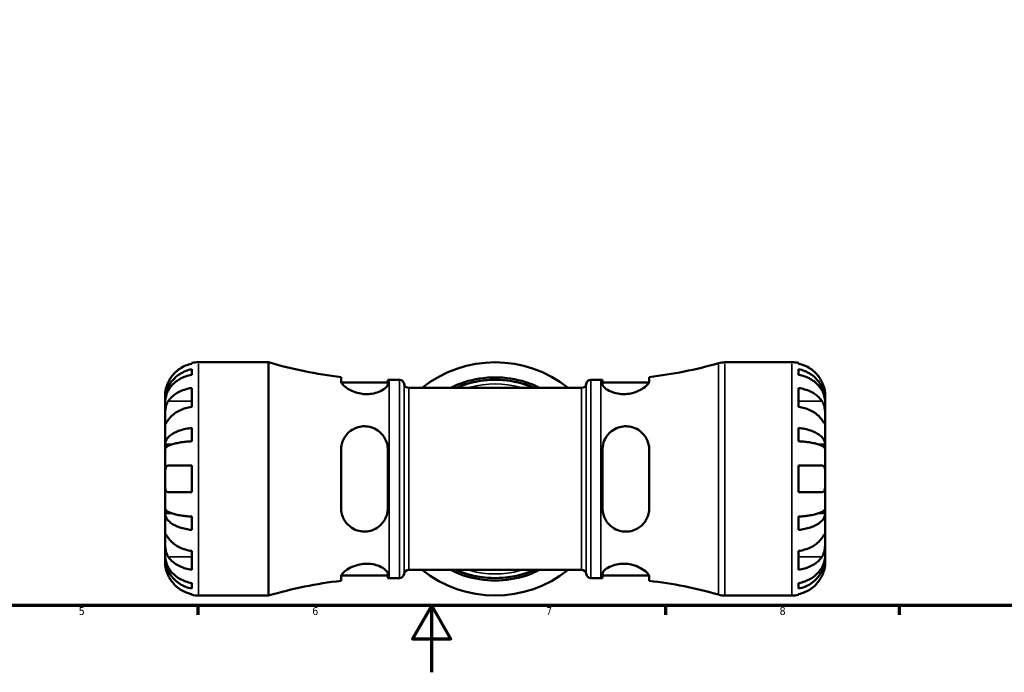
# Model space of a CAD drawing. Header units: millimetres. Extents: x -99 to 891, y -278 to 678.
# Tile 4 of 13: x 297 to 592, y 0 to 196. Entities that reach past the tile are written whole.
import ezdxf

# ---------------------------------------------------------------- set-up
doc = ezdxf.new("R2010")
doc.units = ezdxf.units.MM
for name, color, linetype, lineweight in [('Border (ANSI)', 7, 'Continuous', 70), ('Visible (ANSI)', 7, 'Continuous', 50), ('Visible Narrow (ANSI)', 7, 'Continuous', 35)]:
    doc.layers.add(name, color=color, linetype=linetype, lineweight=lineweight)
doc.styles.add('Note Text (ANSI)', font='tahoma.ttf')

# ---------------------------------------------------------------- blocks, each defined once
blk = doc.blocks.new('Borders Default Border')
at = {"layer": 'Border (ANSI)'}
for p, q in [((350.42, 20), (350.42, 17.2)), ((490.58, 20), (490.58, 17.2)), ((560.67, 20), (560.67, 17.2))]:
    blk.add_line(p, q, dxfattribs=at)
at = {"layer": 'Border (ANSI)', "flags": 128}
for points in [[(20, 20), (20, 574), (821, 574), (821, 20), (20, 20)], [(420.5, 0), (420.5, 20), (414.73, 10), (426.27, 10), (420.5, 20)]]:
    blk.add_lwpolyline(points, dxfattribs=at)
at = {"layer": 'Border (ANSI)', "color": 5, "true_color": 0x0000ff, "char_height": 2.4, "attachment_point": 7, "style": 'Note Text (ANSI)'}
for s, insert in [('5', (314.67, 17.15)), ('6', (384.69, 17.15)), ('7', (454.8, 17.2)), ('8', (524.84, 17.15))]:
    blk.add_mtext(s, dxfattribs=dict(at, insert=insert))

msp = doc.modelspace()

# ---------------------------------------------------------------- linework, layer by layer
at = {"layer": 'Visible (ANSI)'}
for p, q in [((348.53, 92.6), (348.53, 92.83)), ((350.53, 93.03), (371.61, 93.03)), ((371.61, 23.03), (371.61, 93.03)), ((508.46, 93.03), (528.53, 93.03)), ((530.53, 92.83), (530.53, 92.6)), ((348.53, 89.29), (348.53, 90.95)), ((393.33, 88.6), (393.33, 87.31)), ((485.73, 87.31), (485.73, 88.6)), ((530.53, 90.95), (530.53, 89.29)), ((393.41, 86.98), (407.33, 86.98)), ((407.33, 86.45), (407.33, 87.78)), ((407.79, 87.78), (410.83, 87.78)), ((468.23, 87.78), (471.27, 87.78)), ((471.73, 87.78), (471.73, 86.45)), ((471.73, 86.98), (485.66, 86.98)), ((340.53, 81.42), (340.53, 83.03)), ((348.53, 79.64), (348.53, 85.3)), ((413.61, 85.33), (465.46, 85.33)), ((530.53, 85.3), (530.53, 79.64)), ((538.53, 81.42), (538.53, 83.03)), ((340.53, 81.42), (340.56, 81.42)), ((340.53, 80.81), (340.53, 81.42)), ((340.53, 75.71), (340.53, 80.81)), ((538.53, 81.42), (538.51, 81.42)), ((538.53, 80.81), (538.53, 81.42)), ((538.53, 75.71), (538.53, 80.81)), ((340.53, 68.33), (340.53, 75.71)), ((538.53, 68.33), (538.53, 75.71)), ((348.53, 69.32), (348.53, 73.32)), ((530.53, 73.32), (530.53, 69.32)), ((340.53, 68.33), (342.44, 68.33)), ((340.53, 66.85), (340.53, 68.33)), ((538.53, 68.33), (536.63, 68.33)), ((538.53, 66.85), (538.53, 68.33)), ((340.53, 58.03), (340.53, 66.85)), ((393.33, 66.83), (393.33, 49.23)), ((407.33, 49.23), (407.33, 66.83)), ((471.73, 66.83), (471.73, 49.23)), ((485.73, 49.23), (485.73, 66.83)), ((538.53, 58.03), (538.53, 66.85)), ((341.49, 62.03), (348.53, 62.03)), ((348.53, 54.03), (348.53, 62.03)), ((530.53, 62.03), (530.53, 54.03)), ((530.53, 62.03), (537.57, 62.03)), ((340.53, 49.21), (340.53, 58.03)), ((538.53, 49.21), (538.53, 58.03)), ((348.53, 54.03), (341.49, 54.03)), ((537.57, 54.03), (530.53, 54.03)), ((340.53, 47.73), (340.53, 49.21)), ((340.53, 47.73), (342.44, 47.73)), ((340.53, 40.35), (340.53, 47.73)), ((538.53, 47.73), (536.63, 47.73)), ((538.53, 47.73), (538.53, 49.21)), ((538.53, 40.35), (538.53, 47.73)), ((348.53, 42.73), (348.53, 46.74)), ((530.53, 46.74), (530.53, 42.73)), ((340.53, 35.25), (340.53, 40.35)), ((538.53, 35.25), (538.53, 40.35)), ((348.53, 30.76), (348.53, 36.41)), ((530.53, 36.41), (530.53, 30.76)), ((340.53, 34.64), (340.53, 35.25)), ((340.53, 34.64), (340.56, 34.64)), ((340.53, 33.03), (340.53, 34.64)), ((538.53, 34.64), (538.51, 34.64)), ((538.53, 34.64), (538.53, 35.25)), ((538.53, 33.03), (538.53, 34.64)), ((407.33, 28.28), (407.33, 29.61)), ((413.61, 30.73), (465.46, 30.73)), ((471.73, 29.61), (471.73, 28.28)), ((348.53, 25.11), (348.53, 26.77)), ((393.33, 28.75), (393.33, 27.45)), ((393.41, 29.08), (407.33, 29.08)), ((407.79, 28.28), (410.83, 28.28)), ((468.23, 28.28), (471.27, 28.28)), ((471.73, 29.08), (485.66, 29.08)), ((485.73, 27.45), (485.73, 28.75)), ((530.53, 26.77), (530.53, 25.11)), ((348.53, 23.23), (348.53, 23.46)), ((350.53, 23.03), (371.61, 23.03)), ((508.46, 23.03), (528.53, 23.03)), ((530.53, 23.46), (530.53, 23.23))]:
    msp.add_line(p, q, dxfattribs=at)
for centre, radius, start, end in [((350.53, 83.03), 10, 90, 101.537), ((407.79, 215.07), 127.29, 253.4871, 263.4772), ((439.53, 58.03), 35, 51.2606, 128.7394), ((471.27, 215.07), 127.29, 276.5228, 286.0738), ((508.46, 86.03), 7, 90, 106.0738), ((528.53, 83.03), 10, 78.463, 90), ((407.79, 215.07), 127.29, 269.7929, 270), ((410.83, 86.38), 1.4, 7.1808, 90), ((413.61, 86.73), 1.4, 187.1808, 270), ((439.53, 58.03), 29.75, 66.5845, 113.4155), ((439.53, 58.03), 30.48, 72.4318, 107.5682), ((439.53, 58.03), 29.75, 71.9868, 108.0132), ((465.46, 86.73), 1.4, 270, 352.8192), ((468.23, 86.38), 1.4, 90, 172.8192), ((471.27, 215.07), 127.29, 270, 270.2071), ((413.61, 29.33), 1.4, 90, 172.8192), ((439.53, 58.03), 35, 231.2606, 308.7394), ((439.53, 58.03), 29.75, 246.5845, 293.4155), ((439.53, 58.03), 29.75, 251.9868, 288.0132), ((465.46, 29.33), 1.4, 7.1808, 90), ((407.79, -99.01), 127.29, 96.5228, 106.5129), ((407.79, -99.01), 127.29, 90, 90.2071), ((410.83, 29.68), 1.4, 270, 352.8192), ((439.53, 58.03), 30.48, 252.4318, 287.5682), ((468.23, 29.68), 1.4, 187.1808, 270), ((471.27, -99.01), 127.29, 89.7929, 90), ((471.27, -99.01), 127.29, 73.9262, 83.4772), ((350.53, 33.03), 10, 258.463, 270), ((508.46, 30.03), 7, 253.9262, 270), ((528.53, 33.03), 10, 270, 281.537)]:
    msp.add_arc(centre, radius, start, end, dxfattribs=at)
for points, knots in [([(348.53, 92.6), (347.89, 92.46), (347.27, 92.27), (346.15, 91.8), (345.55, 91.49), (344.43, 90.73), (343.91, 90.3), (343.04, 89.42), (342.6, 88.9), (341.95, 87.91), (341.7, 87.47), (341.49, 87.03)], [0.1897242, 0.1897242, 0.1897242, 0.1897242, 0.3692652, 0.3692652, 0.5545201, 0.5545201, 0.7397751, 0.7397751, 0.9260791, 0.9260791, 1.0656804, 1.0656804, 1.0656804, 1.0656804]), ([(537.57, 87.03), (537.37, 87.47), (537.12, 87.91), (536.47, 88.9), (536.03, 89.42), (535.16, 90.3), (534.64, 90.73), (533.52, 91.49), (532.92, 91.8), (531.8, 92.27), (531.17, 92.46), (530.53, 92.6)], [4.9026438, 4.9026438, 4.9026438, 4.9026438, 5.0422451, 5.0422451, 5.2285491, 5.2285491, 5.4138041, 5.4138041, 5.599059, 5.599059, 5.7785999, 5.7785999, 5.7785999, 5.7785999]), ([(340.53, 81.42), (340.53, 82.02), (340.6, 82.68), (340.86, 83.96), (341.06, 84.59), (341.53, 85.7), (341.85, 86.29), (342.6, 87.37), (343.03, 87.88), (343.9, 88.73), (344.42, 89.15), (345.54, 89.87), (346.14, 90.18), (347.27, 90.63), (347.89, 90.82), (348.53, 90.95)], [4.459382, 4.459382, 4.459382, 4.459382, 4.64574, 4.64574, 4.832098, 4.832098, 5.017749, 5.017749, 5.2034, 5.2034, 5.388581, 5.388581, 5.573762, 5.573762, 5.753847, 5.753847, 5.753847, 5.753847]), ([(348.53, 89.29), (347.89, 89.17), (347.27, 89), (346.14, 88.6), (345.54, 88.33), (344.42, 87.68), (343.9, 87.31), (343.03, 86.56), (342.6, 86.11), (341.85, 85.14), (341.53, 84.62), (341.06, 83.63), (340.86, 83.07), (340.6, 81.93), (340.53, 81.34), (340.53, 80.81)], [0.189718, 0.189718, 0.189718, 0.189718, 0.369803, 0.369803, 0.554984, 0.554984, 0.740165, 0.740165, 0.925816, 0.925816, 1.111467, 1.111467, 1.297825, 1.297825, 1.484183, 1.484183, 1.484183, 1.484183]), ([(530.53, 90.95), (531.18, 90.82), (531.8, 90.63), (532.93, 90.18), (533.53, 89.87), (534.64, 89.15), (535.16, 88.73), (536.04, 87.88), (536.47, 87.37), (537.22, 86.29), (537.53, 85.7), (538.01, 84.59), (538.21, 83.96), (538.47, 82.68), (538.53, 82.02), (538.53, 81.42)], [0.189718, 0.189718, 0.189718, 0.189718, 0.369803, 0.369803, 0.554984, 0.554984, 0.740165, 0.740165, 0.925816, 0.925816, 1.111467, 1.111467, 1.297825, 1.297825, 1.484183, 1.484183, 1.484183, 1.484183]), ([(538.53, 80.81), (538.53, 81.34), (538.47, 81.93), (538.21, 83.07), (538.01, 83.63), (537.53, 84.62), (537.22, 85.14), (536.47, 86.11), (536.04, 86.56), (535.16, 87.31), (534.64, 87.68), (533.53, 88.33), (532.93, 88.6), (531.8, 89), (531.18, 89.17), (530.53, 89.29)], [4.459382, 4.459382, 4.459382, 4.459382, 4.64574, 4.64574, 4.832098, 4.832098, 5.017749, 5.017749, 5.2034, 5.2034, 5.388581, 5.388581, 5.573762, 5.573762, 5.753847, 5.753847, 5.753847, 5.753847]), ([(341.49, 87.03), (341.43, 86.88), (341.36, 86.73), (341.2, 86.35), (341.11, 86.11), (340.94, 85.62), (340.87, 85.37), (340.72, 84.77), (340.66, 84.44), (340.57, 83.81), (340.55, 83.53), (340.53, 83.13), (340.53, 83.03), (340.53, 83.03)], [-0.6400853, -0.6400853, -0.6400853, -0.6400853, -0.5922218, -0.5922218, -0.5159504, -0.5159504, -0.4323561, -0.4323561, -0.3086303, -0.3086303, -0.1584496, -0.1584496, 0, 0, 0, 0]), ([(407.33, 86.45), (407.33, 86.36), (407.32, 86.27), (407.18, 85.88), (406.91, 85.55), (406.06, 84.84), (405.42, 84.46), (404.03, 83.91), (403.33, 83.71), (401.96, 83.49), (401.33, 83.45), (400.02, 83.5), (399.37, 83.59), (397.93, 83.91), (397.18, 84.18), (395.67, 84.88), (394.96, 85.33), (393.94, 86.18), (393.6, 86.57), (393.37, 87.05), (393.33, 87.19), (393.33, 87.31)], [-2.463476, -2.463476, -2.463476, -2.463476, -2.373895, -2.373895, -2.09949, -2.09949, -1.787582, -1.787582, -1.542517, -1.542517, -1.347516, -1.347516, -1.149107, -1.149107, -0.891706, -0.891706, -0.567955, -0.567955, -0.267749, -0.267749, -0.140896, -0.140896, -0.140896, -0.140896]), ([(426.27, 85.33), (426.39, 85.4), (426.51, 85.47), (427.42, 85.95), (428.3, 86.36), (429.6, 86.84), (429.97, 86.97), (430.33, 87.09)], [-0.6217617, -0.6217617, -0.6217617, -0.6217617, -0.5718752, -0.5718752, -0.2694872, -0.2694872, -0.1527548, -0.1527548, -0.1527548, -0.1527548]), ([(430.33, 86.32), (430.04, 86.23), (429.74, 86.12), (428.85, 85.8), (428.26, 85.57), (427.7, 85.33)], [-2.4822066, -2.4822066, -2.4822066, -2.4822066, -2.3885025, -2.3885025, -2.1946579, -2.1946579, -2.1946579, -2.1946579]), ([(448.73, 87.09), (449.11, 86.97), (449.48, 86.84), (450.79, 86.35), (451.68, 85.94), (452.58, 85.45), (452.69, 85.39), (452.8, 85.33)], [-2.5037797, -2.5037797, -2.5037797, -2.5037797, -2.3859142, -2.3859142, -2.0787992, -2.0787992, -2.0343354, -2.0343354, -2.0343354, -2.0343354]), ([(451.36, 85.33), (450.84, 85.55), (450.3, 85.77), (449.4, 86.1), (449.07, 86.21), (448.73, 86.32)], [-0.4604888, -0.4604888, -0.4604888, -0.4604888, -0.2791775, -0.2791775, -0.1727303, -0.1727303, -0.1727303, -0.1727303]), ([(485.73, 87.31), (485.73, 87.2), (485.7, 87.07), (485.51, 86.62), (485.2, 86.26), (484.3, 85.47), (483.68, 85.05), (482.27, 84.33), (481.5, 84.02), (480.02, 83.64), (479.36, 83.53), (478.06, 83.45), (477.43, 83.47), (476.09, 83.63), (475.4, 83.8), (474.01, 84.29), (473.36, 84.63), (472.34, 85.35), (471.99, 85.73), (471.77, 86.2), (471.73, 86.33), (471.73, 86.45)], [-2.480941, -2.480941, -2.480941, -2.480941, -2.363324, -2.363324, -2.07999, -2.07999, -1.779364, -1.779364, -1.507296, -1.507296, -1.304235, -1.304235, -1.112955, -1.112955, -0.880807, -0.880807, -0.585872, -0.585872, -0.278851, -0.278851, -0.156674, -0.156674, -0.156674, -0.156674]), ([(538.53, 83.03), (538.53, 83.03), (538.53, 83.07), (538.53, 83.25), (538.53, 83.39), (538.5, 83.84), (538.46, 84.18), (538.33, 84.86), (538.26, 85.15), (538.1, 85.69), (538.02, 85.93), (537.84, 86.41), (537.74, 86.66), (537.61, 86.95), (537.59, 86.99), (537.57, 87.03)], [-2.7780414, -2.7780414, -2.7780414, -2.7780414, -2.6767215, -2.6767215, -2.5655813, -2.5655813, -2.4096011, -2.4096011, -2.3051939, -2.3051939, -2.2261755, -2.2261755, -2.1445049, -2.1445049, -2.1308178, -2.1308178, -2.1308178, -2.1308178]), ([(341.49, 81.36), (341.7, 81.67), (341.95, 81.99), (342.6, 82.69), (343.04, 83.06), (343.91, 83.68), (344.43, 83.98), (345.55, 84.51), (346.15, 84.74), (347.27, 85.07), (347.89, 85.21), (348.53, 85.3)], [4.9026438, 4.9026438, 4.9026438, 4.9026438, 5.0422451, 5.0422451, 5.2285491, 5.2285491, 5.4138041, 5.4138041, 5.599059, 5.599059, 5.7785999, 5.7785999, 5.7785999, 5.7785999]), ([(530.53, 85.3), (531.17, 85.21), (531.8, 85.07), (532.92, 84.74), (533.52, 84.51), (534.64, 83.98), (535.16, 83.68), (536.03, 83.06), (536.47, 82.69), (537.12, 81.99), (537.37, 81.67), (537.57, 81.36)], [0.1897242, 0.1897242, 0.1897242, 0.1897242, 0.3692652, 0.3692652, 0.5545201, 0.5545201, 0.7397751, 0.7397751, 0.9260791, 0.9260791, 1.0656804, 1.0656804, 1.0656804, 1.0656804]), ([(340.53, 75.71), (340.53, 75.92), (340.53, 76.15), (340.54, 76.67), (340.54, 76.95), (340.56, 77.66), (340.58, 78.09), (340.66, 78.94), (340.73, 79.34), (340.88, 79.99), (340.96, 80.24), (341.14, 80.71), (341.24, 80.93), (341.39, 81.21), (341.44, 81.29), (341.49, 81.36)], [0, 0, 0, 0, 0.0888491, 0.0888491, 0.1837965, 0.1837965, 0.314197, 0.314197, 0.4378467, 0.4378467, 0.5241128, 0.5241128, 0.6076526, 0.6076526, 0.6434969, 0.6434969, 0.6434969, 0.6434969]), ([(537.57, 81.36), (537.63, 81.28), (537.69, 81.18), (537.85, 80.89), (537.95, 80.67), (538.12, 80.2), (538.2, 79.94), (538.35, 79.28), (538.41, 78.88), (538.5, 77.98), (538.52, 77.48), (538.54, 76.52), (538.53, 76.08), (538.53, 75.71)], [-0.644345, -0.644345, -0.644345, -0.644345, -0.6030859, -0.6030859, -0.5200799, -0.5200799, -0.4327391, -0.4327391, -0.3100066, -0.3100066, -0.15869, -0.15869, 0, 0, 0, 0]), ([(348.53, 79.64), (347.89, 79.55), (347.27, 79.41), (346.15, 79.08), (345.55, 78.86), (344.43, 78.33), (343.91, 78.02), (343.04, 77.4), (342.6, 77.03), (341.95, 76.33), (341.7, 76.02), (341.49, 75.71)], [0.1897242, 0.1897242, 0.1897242, 0.1897242, 0.3692652, 0.3692652, 0.5545201, 0.5545201, 0.7397751, 0.7397751, 0.9260791, 0.9260791, 1.0656804, 1.0656804, 1.0656804, 1.0656804]), ([(537.57, 75.71), (537.37, 76.02), (537.12, 76.33), (536.47, 77.03), (536.03, 77.4), (535.16, 78.02), (534.64, 78.33), (533.52, 78.86), (532.92, 79.08), (531.8, 79.41), (531.17, 79.55), (530.53, 79.64)], [4.9026438, 4.9026438, 4.9026438, 4.9026438, 5.0422451, 5.0422451, 5.2285491, 5.2285491, 5.4138041, 5.4138041, 5.599059, 5.599059, 5.7785999, 5.7785999, 5.7785999, 5.7785999]), ([(341.49, 75.71), (341.44, 75.62), (341.38, 75.53), (341.22, 75.29), (341.12, 75.14), (340.95, 74.89), (340.87, 74.78), (340.72, 74.59), (340.66, 74.53), (340.57, 74.54), (340.55, 74.64), (340.53, 75.04), (340.53, 75.33), (340.53, 75.71)], [-0.644345, -0.644345, -0.644345, -0.644345, -0.6030859, -0.6030859, -0.5200799, -0.5200799, -0.4327391, -0.4327391, -0.3100066, -0.3100066, -0.15869, -0.15869, 0, 0, 0, 0]), ([(393.33, 66.83), (393.33, 67.2), (393.36, 67.56), (393.56, 68.82), (393.88, 69.67), (394.8, 71.21), (395.42, 71.9), (396.83, 72.95), (397.6, 73.33), (399.08, 73.75), (399.74, 73.84), (401.05, 73.82), (401.68, 73.73), (403.03, 73.33), (403.72, 73), (405.1, 72.04), (405.75, 71.36), (406.75, 69.78), (407.1, 68.88), (407.31, 67.56), (407.33, 67.2), (407.33, 66.83)], [-2.486592, -2.486592, -2.486592, -2.486592, -2.370377, -2.370377, -2.080795, -2.080795, -1.780681, -1.780681, -1.50961, -1.50961, -1.306297, -1.306297, -1.113826, -1.113826, -0.879464, -0.879464, -0.584698, -0.584698, -0.27845, -0.27845, -0.162376, -0.162376, -0.162376, -0.162376]), ([(471.73, 66.83), (471.73, 67.12), (471.75, 67.41), (471.89, 68.54), (472.15, 69.35), (472.99, 70.95), (473.63, 71.72), (475.01, 72.81), (475.71, 73.19), (477.08, 73.66), (477.71, 73.78), (479.01, 73.85), (479.66, 73.8), (481.09, 73.47), (481.84, 73.15), (483.35, 72.18), (484.06, 71.47), (485.1, 69.88), (485.45, 69.01), (485.7, 67.67), (485.73, 67.25), (485.73, 66.83)], [-2.457672, -2.457672, -2.457672, -2.457672, -2.366105, -2.366105, -2.096685, -2.096685, -1.784409, -1.784409, -1.538918, -1.538918, -1.344493, -1.344493, -1.147499, -1.147499, -0.89245, -0.89245, -0.569443, -0.569443, -0.268209, -0.268209, -0.135066, -0.135066, -0.135066, -0.135066]), ([(538.53, 75.71), (538.53, 75.5), (538.53, 75.31), (538.53, 74.98), (538.53, 74.85), (538.51, 74.61), (538.49, 74.54), (538.4, 74.53), (538.34, 74.6), (538.19, 74.8), (538.11, 74.91), (537.93, 75.17), (537.83, 75.32), (537.67, 75.56), (537.63, 75.63), (537.57, 75.71)], [0, 0, 0, 0, 0.0888491, 0.0888491, 0.1837965, 0.1837965, 0.314197, 0.314197, 0.4378467, 0.4378467, 0.5241128, 0.5241128, 0.6076526, 0.6076526, 0.6434969, 0.6434969, 0.6434969, 0.6434969]), ([(340.53, 68.33), (340.53, 68.65), (340.6, 68.99), (340.86, 69.66), (341.06, 69.99), (341.53, 70.58), (341.85, 70.88), (342.6, 71.45), (343.03, 71.72), (343.9, 72.16), (344.42, 72.38), (345.54, 72.76), (346.14, 72.92), (347.27, 73.16), (347.89, 73.26), (348.53, 73.32)], [4.459382, 4.459382, 4.459382, 4.459382, 4.64574, 4.64574, 4.832098, 4.832098, 5.017749, 5.017749, 5.2034, 5.2034, 5.388581, 5.388581, 5.573762, 5.573762, 5.753847, 5.753847, 5.753847, 5.753847]), ([(530.53, 73.32), (531.18, 73.26), (531.8, 73.16), (532.93, 72.92), (533.53, 72.76), (534.64, 72.38), (535.16, 72.16), (536.04, 71.72), (536.47, 71.45), (537.22, 70.88), (537.53, 70.58), (538.01, 69.99), (538.21, 69.66), (538.47, 68.99), (538.53, 68.65), (538.53, 68.33)], [0.189718, 0.189718, 0.189718, 0.189718, 0.369803, 0.369803, 0.554984, 0.554984, 0.740165, 0.740165, 0.925816, 0.925816, 1.111467, 1.111467, 1.297825, 1.297825, 1.484183, 1.484183, 1.484183, 1.484183]), ([(348.53, 69.32), (347.89, 69.28), (347.27, 69.23), (346.14, 69.12), (345.54, 69.04), (344.42, 68.85), (343.9, 68.74), (343.03, 68.52), (342.6, 68.39), (341.85, 68.11), (341.53, 67.96), (341.06, 67.67), (340.86, 67.51), (340.6, 67.18), (340.53, 67.01), (340.53, 66.85)], [0.189718, 0.189718, 0.189718, 0.189718, 0.369803, 0.369803, 0.554984, 0.554984, 0.740165, 0.740165, 0.925816, 0.925816, 1.111467, 1.111467, 1.297825, 1.297825, 1.484183, 1.484183, 1.484183, 1.484183]), ([(538.53, 66.85), (538.53, 67.01), (538.47, 67.18), (538.21, 67.51), (538.01, 67.67), (537.53, 67.96), (537.22, 68.11), (536.47, 68.39), (536.04, 68.52), (535.16, 68.74), (534.64, 68.85), (533.53, 69.04), (532.93, 69.12), (531.8, 69.23), (531.18, 69.28), (530.53, 69.32)], [4.459382, 4.459382, 4.459382, 4.459382, 4.64574, 4.64574, 4.832098, 4.832098, 5.017749, 5.017749, 5.2034, 5.2034, 5.388581, 5.388581, 5.573762, 5.573762, 5.753847, 5.753847, 5.753847, 5.753847]), ([(340.53, 58.03), (340.53, 58.37), (340.53, 58.7), (340.54, 59.39), (340.54, 59.73), (340.57, 60.5), (340.61, 60.89), (340.74, 61.41), (340.81, 61.58), (340.97, 61.81), (341.04, 61.88), (341.22, 61.99), (341.33, 62.02), (341.46, 62.03), (341.47, 62.03), (341.49, 62.03)], [-2.7780414, -2.7780414, -2.7780414, -2.7780414, -2.6767215, -2.6767215, -2.5655813, -2.5655813, -2.4096011, -2.4096011, -2.3051939, -2.3051939, -2.2261755, -2.2261755, -2.1445049, -2.1445049, -2.1308178, -2.1308178, -2.1308178, -2.1308178]), ([(537.57, 62.03), (537.64, 62.03), (537.71, 62.02), (537.87, 61.98), (537.96, 61.93), (538.12, 61.78), (538.2, 61.68), (538.35, 61.36), (538.41, 61.11), (538.5, 60.45), (538.52, 60.03), (538.54, 59.08), (538.53, 58.56), (538.53, 58.03)], [-0.6400853, -0.6400853, -0.6400853, -0.6400853, -0.5922218, -0.5922218, -0.5159504, -0.5159504, -0.4323561, -0.4323561, -0.3086303, -0.3086303, -0.1584496, -0.1584496, 0, 0, 0, 0]), ([(341.49, 54.03), (341.43, 54.03), (341.36, 54.04), (341.2, 54.08), (341.11, 54.13), (340.94, 54.28), (340.87, 54.38), (340.72, 54.7), (340.66, 54.95), (340.57, 55.6), (340.55, 56.03), (340.53, 56.98), (340.53, 57.5), (340.53, 58.03)], [-0.6400853, -0.6400853, -0.6400853, -0.6400853, -0.5922218, -0.5922218, -0.5159504, -0.5159504, -0.4323561, -0.4323561, -0.3086303, -0.3086303, -0.1584496, -0.1584496, 0, 0, 0, 0]), ([(538.53, 58.03), (538.53, 57.69), (538.53, 57.35), (538.53, 56.67), (538.53, 56.33), (538.5, 55.56), (538.46, 55.17), (538.33, 54.65), (538.26, 54.48), (538.1, 54.25), (538.02, 54.18), (537.84, 54.07), (537.74, 54.04), (537.61, 54.03), (537.59, 54.03), (537.57, 54.03)], [-2.7780414, -2.7780414, -2.7780414, -2.7780414, -2.6767215, -2.6767215, -2.5655813, -2.5655813, -2.4096011, -2.4096011, -2.3051939, -2.3051939, -2.2261755, -2.2261755, -2.1445049, -2.1445049, -2.1308178, -2.1308178, -2.1308178, -2.1308178]), ([(340.53, 49.21), (340.53, 49.05), (340.6, 48.88), (340.86, 48.55), (341.06, 48.38), (341.53, 48.1), (341.85, 47.95), (342.6, 47.67), (343.03, 47.54), (343.9, 47.32), (344.42, 47.21), (345.54, 47.02), (346.14, 46.94), (347.27, 46.82), (347.89, 46.78), (348.53, 46.74)], [4.459382, 4.459382, 4.459382, 4.459382, 4.64574, 4.64574, 4.832098, 4.832098, 5.017749, 5.017749, 5.2034, 5.2034, 5.388581, 5.388581, 5.573762, 5.573762, 5.753847, 5.753847, 5.753847, 5.753847]), ([(348.53, 42.73), (347.89, 42.8), (347.27, 42.9), (346.14, 43.14), (345.54, 43.3), (344.42, 43.68), (343.9, 43.9), (343.03, 44.34), (342.6, 44.61), (341.85, 45.18), (341.53, 45.48), (341.06, 46.06), (340.86, 46.39), (340.6, 47.07), (340.53, 47.41), (340.53, 47.73)], [0.189718, 0.189718, 0.189718, 0.189718, 0.369803, 0.369803, 0.554984, 0.554984, 0.740165, 0.740165, 0.925816, 0.925816, 1.111467, 1.111467, 1.297825, 1.297825, 1.484183, 1.484183, 1.484183, 1.484183]), ([(407.33, 49.23), (407.33, 48.94), (407.32, 48.66), (407.18, 47.52), (406.91, 46.69), (406.06, 45.08), (405.42, 44.32), (404.03, 43.24), (403.33, 42.85), (401.96, 42.39), (401.33, 42.27), (400.02, 42.2), (399.37, 42.27), (397.93, 42.6), (397.18, 42.93), (395.67, 43.91), (394.96, 44.63), (393.94, 46.23), (393.6, 47.11), (393.37, 48.43), (393.33, 48.83), (393.33, 49.23)], [-2.463476, -2.463476, -2.463476, -2.463476, -2.373895, -2.373895, -2.09949, -2.09949, -1.787582, -1.787582, -1.542517, -1.542517, -1.347516, -1.347516, -1.149107, -1.149107, -0.891706, -0.891706, -0.567955, -0.567955, -0.267749, -0.267749, -0.140896, -0.140896, -0.140896, -0.140896]), ([(485.73, 49.23), (485.73, 48.86), (485.7, 48.48), (485.51, 47.24), (485.2, 46.41), (484.3, 44.88), (483.68, 44.19), (482.27, 43.13), (481.5, 42.74), (480.02, 42.32), (479.36, 42.22), (478.06, 42.23), (477.43, 42.32), (476.09, 42.7), (475.4, 43.03), (474.01, 43.98), (473.36, 44.65), (472.34, 46.22), (471.99, 47.12), (471.77, 48.46), (471.73, 48.84), (471.73, 49.23)], [-2.480941, -2.480941, -2.480941, -2.480941, -2.363324, -2.363324, -2.07999, -2.07999, -1.779364, -1.779364, -1.507296, -1.507296, -1.304235, -1.304235, -1.112955, -1.112955, -0.880807, -0.880807, -0.585872, -0.585872, -0.278851, -0.278851, -0.156674, -0.156674, -0.156674, -0.156674]), ([(530.53, 46.74), (531.18, 46.78), (531.8, 46.82), (532.93, 46.94), (533.53, 47.02), (534.64, 47.21), (535.16, 47.32), (536.04, 47.54), (536.47, 47.67), (537.22, 47.95), (537.53, 48.1), (538.01, 48.38), (538.21, 48.55), (538.47, 48.88), (538.53, 49.05), (538.53, 49.21)], [0.189718, 0.189718, 0.189718, 0.189718, 0.369803, 0.369803, 0.554984, 0.554984, 0.740165, 0.740165, 0.925816, 0.925816, 1.111467, 1.111467, 1.297825, 1.297825, 1.484183, 1.484183, 1.484183, 1.484183]), ([(538.53, 47.73), (538.53, 47.41), (538.47, 47.07), (538.21, 46.39), (538.01, 46.06), (537.53, 45.48), (537.22, 45.18), (536.47, 44.61), (536.04, 44.34), (535.16, 43.9), (534.64, 43.68), (533.53, 43.3), (532.93, 43.14), (531.8, 42.9), (531.18, 42.8), (530.53, 42.73)], [4.459382, 4.459382, 4.459382, 4.459382, 4.64574, 4.64574, 4.832098, 4.832098, 5.017749, 5.017749, 5.2034, 5.2034, 5.388581, 5.388581, 5.573762, 5.573762, 5.753847, 5.753847, 5.753847, 5.753847]), ([(340.53, 40.35), (340.53, 40.56), (340.53, 40.75), (340.54, 41.07), (340.54, 41.21), (340.56, 41.45), (340.58, 41.52), (340.66, 41.52), (340.73, 41.46), (340.88, 41.26), (340.96, 41.15), (341.14, 40.89), (341.24, 40.74), (341.39, 40.5), (341.44, 40.43), (341.49, 40.35)], [0, 0, 0, 0, 0.0888491, 0.0888491, 0.1837965, 0.1837965, 0.314197, 0.314197, 0.4378467, 0.4378467, 0.5241128, 0.5241128, 0.6076526, 0.6076526, 0.6434969, 0.6434969, 0.6434969, 0.6434969]), ([(537.57, 40.35), (537.63, 40.44), (537.69, 40.52), (537.85, 40.77), (537.95, 40.91), (538.12, 41.17), (538.2, 41.28), (538.35, 41.47), (538.41, 41.53), (538.5, 41.52), (538.52, 41.41), (538.54, 41.02), (538.53, 40.73), (538.53, 40.35)], [-0.644345, -0.644345, -0.644345, -0.644345, -0.6030859, -0.6030859, -0.5200799, -0.5200799, -0.4327391, -0.4327391, -0.3100066, -0.3100066, -0.15869, -0.15869, 0, 0, 0, 0]), ([(341.49, 34.69), (341.44, 34.78), (341.38, 34.88), (341.22, 35.17), (341.12, 35.38), (340.95, 35.86), (340.87, 36.12), (340.72, 36.77), (340.66, 37.17), (340.57, 38.08), (340.55, 38.58), (340.53, 39.53), (340.53, 39.98), (340.53, 40.35)], [-0.644345, -0.644345, -0.644345, -0.644345, -0.6030859, -0.6030859, -0.5200799, -0.5200799, -0.4327391, -0.4327391, -0.3100066, -0.3100066, -0.15869, -0.15869, 0, 0, 0, 0]), ([(341.49, 40.35), (341.7, 40.04), (341.95, 39.73), (342.6, 39.03), (343.04, 38.66), (343.91, 38.04), (344.43, 37.73), (345.55, 37.2), (346.15, 36.98), (347.27, 36.65), (347.89, 36.51), (348.53, 36.41)], [4.9026438, 4.9026438, 4.9026438, 4.9026438, 5.0422451, 5.0422451, 5.2285491, 5.2285491, 5.4138041, 5.4138041, 5.599059, 5.599059, 5.7785999, 5.7785999, 5.7785999, 5.7785999]), ([(530.53, 36.41), (531.17, 36.51), (531.8, 36.65), (532.92, 36.98), (533.52, 37.2), (534.64, 37.73), (535.16, 38.04), (536.03, 38.66), (536.47, 39.03), (537.12, 39.73), (537.37, 40.04), (537.57, 40.35)], [0.1897242, 0.1897242, 0.1897242, 0.1897242, 0.3692652, 0.3692652, 0.5545201, 0.5545201, 0.7397751, 0.7397751, 0.9260791, 0.9260791, 1.0656804, 1.0656804, 1.0656804, 1.0656804]), ([(538.53, 40.35), (538.53, 40.14), (538.53, 39.91), (538.53, 39.39), (538.53, 39.11), (538.51, 38.39), (538.49, 37.96), (538.4, 37.12), (538.34, 36.72), (538.19, 36.07), (538.11, 35.81), (537.93, 35.34), (537.83, 35.13), (537.67, 34.85), (537.63, 34.77), (537.57, 34.69)], [0, 0, 0, 0, 0.0888491, 0.0888491, 0.1837965, 0.1837965, 0.314197, 0.314197, 0.4378467, 0.4378467, 0.5241128, 0.5241128, 0.6076526, 0.6076526, 0.6434969, 0.6434969, 0.6434969, 0.6434969]), ([(340.53, 35.25), (340.53, 34.71), (340.6, 34.13), (340.86, 32.98), (341.06, 32.42), (341.53, 31.44), (341.85, 30.92), (342.6, 29.95), (343.03, 29.5), (343.9, 28.75), (344.42, 28.37), (345.54, 27.73), (346.14, 27.46), (347.27, 27.06), (347.89, 26.89), (348.53, 26.77)], [4.459382, 4.459382, 4.459382, 4.459382, 4.64574, 4.64574, 4.832098, 4.832098, 5.017749, 5.017749, 5.2034, 5.2034, 5.388581, 5.388581, 5.573762, 5.573762, 5.753847, 5.753847, 5.753847, 5.753847]), ([(348.53, 25.11), (347.89, 25.24), (347.27, 25.43), (346.14, 25.88), (345.54, 26.19), (344.42, 26.91), (343.9, 27.33), (343.03, 28.18), (342.6, 28.68), (341.85, 29.77), (341.53, 30.35), (341.06, 31.46), (340.86, 32.09), (340.6, 33.38), (340.53, 34.04), (340.53, 34.64)], [0.189718, 0.189718, 0.189718, 0.189718, 0.369803, 0.369803, 0.554984, 0.554984, 0.740165, 0.740165, 0.925816, 0.925816, 1.111467, 1.111467, 1.297825, 1.297825, 1.484183, 1.484183, 1.484183, 1.484183]), ([(340.53, 33.03), (340.53, 33.03), (340.53, 32.99), (340.54, 32.81), (340.54, 32.67), (340.57, 32.22), (340.61, 31.87), (340.74, 31.2), (340.81, 30.91), (340.97, 30.37), (341.04, 30.13), (341.22, 29.64), (341.33, 29.4), (341.46, 29.11), (341.47, 29.07), (341.49, 29.03)], [-2.7780414, -2.7780414, -2.7780414, -2.7780414, -2.6767215, -2.6767215, -2.5655813, -2.5655813, -2.4096011, -2.4096011, -2.3051939, -2.3051939, -2.2261755, -2.2261755, -2.1445049, -2.1445049, -2.1308178, -2.1308178, -2.1308178, -2.1308178]), ([(348.53, 30.76), (347.89, 30.85), (347.27, 30.99), (346.15, 31.32), (345.55, 31.54), (344.43, 32.07), (343.91, 32.38), (343.04, 33), (342.6, 33.37), (341.95, 34.07), (341.7, 34.38), (341.49, 34.69)], [0.1897242, 0.1897242, 0.1897242, 0.1897242, 0.3692652, 0.3692652, 0.5545201, 0.5545201, 0.7397751, 0.7397751, 0.9260791, 0.9260791, 1.0656804, 1.0656804, 1.0656804, 1.0656804]), ([(393.33, 28.75), (393.33, 28.86), (393.36, 28.98), (393.56, 29.44), (393.88, 29.81), (394.8, 30.61), (395.42, 31.03), (396.83, 31.74), (397.6, 32.04), (399.08, 32.42), (399.74, 32.53), (401.05, 32.61), (401.68, 32.59), (403.03, 32.42), (403.72, 32.24), (405.1, 31.75), (405.75, 31.4), (406.75, 30.68), (407.1, 30.31), (407.31, 29.84), (407.33, 29.72), (407.33, 29.61)], [-2.486592, -2.486592, -2.486592, -2.486592, -2.370377, -2.370377, -2.080795, -2.080795, -1.780681, -1.780681, -1.50961, -1.50961, -1.306297, -1.306297, -1.113826, -1.113826, -0.879464, -0.879464, -0.584698, -0.584698, -0.27845, -0.27845, -0.162376, -0.162376, -0.162376, -0.162376]), ([(471.73, 29.61), (471.73, 29.7), (471.75, 29.79), (471.89, 30.18), (472.15, 30.5), (472.99, 31.2), (473.63, 31.58), (475.01, 32.14), (475.71, 32.35), (477.08, 32.56), (477.71, 32.6), (479.01, 32.56), (479.66, 32.48), (481.09, 32.16), (481.84, 31.9), (483.35, 31.21), (484.06, 30.76), (485.1, 29.91), (485.45, 29.51), (485.7, 29.02), (485.73, 28.88), (485.73, 28.75)], [-2.457672, -2.457672, -2.457672, -2.457672, -2.366105, -2.366105, -2.096685, -2.096685, -1.784409, -1.784409, -1.538918, -1.538918, -1.344493, -1.344493, -1.147499, -1.147499, -0.89245, -0.89245, -0.569443, -0.569443, -0.268209, -0.268209, -0.135066, -0.135066, -0.135066, -0.135066]), ([(530.53, 26.77), (531.18, 26.89), (531.8, 27.06), (532.93, 27.46), (533.53, 27.73), (534.64, 28.37), (535.16, 28.75), (536.04, 29.5), (536.47, 29.95), (537.22, 30.92), (537.53, 31.44), (538.01, 32.42), (538.21, 32.98), (538.47, 34.13), (538.53, 34.71), (538.53, 35.25)], [0.189718, 0.189718, 0.189718, 0.189718, 0.369803, 0.369803, 0.554984, 0.554984, 0.740165, 0.740165, 0.925816, 0.925816, 1.111467, 1.111467, 1.297825, 1.297825, 1.484183, 1.484183, 1.484183, 1.484183]), ([(537.57, 34.69), (537.37, 34.38), (537.12, 34.07), (536.47, 33.37), (536.03, 33), (535.16, 32.38), (534.64, 32.07), (533.52, 31.54), (532.92, 31.32), (531.8, 30.99), (531.17, 30.85), (530.53, 30.76)], [4.9026438, 4.9026438, 4.9026438, 4.9026438, 5.0422451, 5.0422451, 5.2285491, 5.2285491, 5.4138041, 5.4138041, 5.599059, 5.599059, 5.7785999, 5.7785999, 5.7785999, 5.7785999]), ([(538.53, 34.64), (538.53, 34.04), (538.47, 33.38), (538.21, 32.09), (538.01, 31.46), (537.53, 30.35), (537.22, 29.77), (536.47, 28.68), (536.04, 28.18), (535.16, 27.33), (534.64, 26.91), (533.53, 26.19), (532.93, 25.88), (531.8, 25.43), (531.18, 25.24), (530.53, 25.11)], [4.459382, 4.459382, 4.459382, 4.459382, 4.64574, 4.64574, 4.832098, 4.832098, 5.017749, 5.017749, 5.2034, 5.2034, 5.388581, 5.388581, 5.573762, 5.573762, 5.753847, 5.753847, 5.753847, 5.753847]), ([(537.57, 29.03), (537.64, 29.18), (537.71, 29.32), (537.87, 29.71), (537.96, 29.95), (538.12, 30.44), (538.2, 30.69), (538.35, 31.29), (538.41, 31.61), (538.5, 32.25), (538.52, 32.53), (538.54, 32.92), (538.53, 33.03), (538.53, 33.03)], [-0.6400853, -0.6400853, -0.6400853, -0.6400853, -0.5922218, -0.5922218, -0.5159504, -0.5159504, -0.4323561, -0.4323561, -0.3086303, -0.3086303, -0.1584496, -0.1584496, 0, 0, 0, 0]), ([(430.33, 28.97), (429.96, 29.09), (429.59, 29.22), (428.28, 29.71), (427.39, 30.12), (426.49, 30.61), (426.38, 30.67), (426.27, 30.73)], [-2.5037797, -2.5037797, -2.5037797, -2.5037797, -2.3859142, -2.3859142, -2.0787992, -2.0787992, -2.0343354, -2.0343354, -2.0343354, -2.0343354]), ([(427.7, 30.73), (428.22, 30.51), (428.77, 30.29), (429.66, 29.96), (430, 29.85), (430.33, 29.74)], [-0.4604888, -0.4604888, -0.4604888, -0.4604888, -0.2791775, -0.2791775, -0.1727303, -0.1727303, -0.1727303, -0.1727303]), ([(448.73, 29.74), (449.03, 29.83), (449.33, 29.93), (450.22, 30.26), (450.81, 30.49), (451.36, 30.73)], [-2.4822066, -2.4822066, -2.4822066, -2.4822066, -2.3885025, -2.3885025, -2.1946579, -2.1946579, -2.1946579, -2.1946579]), ([(452.8, 30.73), (452.68, 30.66), (452.55, 30.59), (451.64, 30.11), (450.76, 29.7), (449.47, 29.21), (449.1, 29.09), (448.73, 28.97)], [-0.6217617, -0.6217617, -0.6217617, -0.6217617, -0.5718752, -0.5718752, -0.2694872, -0.2694872, -0.1527548, -0.1527548, -0.1527548, -0.1527548]), ([(341.49, 29.03), (341.7, 28.59), (341.95, 28.15), (342.6, 27.16), (343.04, 26.64), (343.91, 25.76), (344.43, 25.32), (345.55, 24.57), (346.15, 24.26), (347.27, 23.79), (347.89, 23.59), (348.53, 23.46)], [4.9026438, 4.9026438, 4.9026438, 4.9026438, 5.0422451, 5.0422451, 5.2285491, 5.2285491, 5.4138041, 5.4138041, 5.599059, 5.599059, 5.7785999, 5.7785999, 5.7785999, 5.7785999]), ([(530.53, 23.46), (531.17, 23.59), (531.8, 23.79), (532.92, 24.26), (533.52, 24.57), (534.64, 25.32), (535.16, 25.76), (536.03, 26.64), (536.47, 27.16), (537.12, 28.15), (537.37, 28.59), (537.57, 29.03)], [0.1897242, 0.1897242, 0.1897242, 0.1897242, 0.3692652, 0.3692652, 0.5545201, 0.5545201, 0.7397751, 0.7397751, 0.9260791, 0.9260791, 1.0656804, 1.0656804, 1.0656804, 1.0656804])]:
    msp.add_open_spline(points, degree=3, knots=knots, dxfattribs=at)
at = {"layer": 'Visible Narrow (ANSI)'}
for p, q in [((350.53, 23.46), (350.53, 92.6)), ((506.52, 23.73), (506.52, 92.33)), ((508.46, 92.6), (508.46, 23.46)), ((528.53, 23.46), (528.53, 92.6)), ((407.79, 28.65), (407.79, 87.41)), ((410.83, 28.65), (410.83, 87.41)), ((412.22, 29.85), (412.22, 86.2)), ((430.33, 87.05), (430.33, 86.36)), ((448.73, 87.05), (448.73, 86.36)), ((466.85, 86.2), (466.85, 29.85)), ((468.23, 87.41), (468.23, 28.65)), ((471.27, 28.65), (471.27, 87.41)), ((413.61, 84.99), (413.61, 31.06)), ((465.46, 31.06), (465.46, 84.99)), ((341.85, 81.36), (348.18, 81.36)), ((537.22, 81.36), (530.89, 81.36)), ((341.85, 34.69), (348.18, 34.69)), ((537.22, 34.69), (530.89, 34.69)), ((430.33, 29.01), (430.33, 29.7)), ((448.73, 29.01), (448.73, 29.7))]:
    msp.add_line(p, q, dxfattribs=at)
for radius, start, end in [(28.53, 74.8329, 105.1671), (28.52, 254.8329, 285.1671)]:
    msp.add_arc((439.53, 58.03), radius, start, end, dxfattribs=at)

# ---------------------------------------------------------------- block references
msp.add_blockref('Borders Default Border', (0, 0))

doc.saveas('drawing.dxf')
